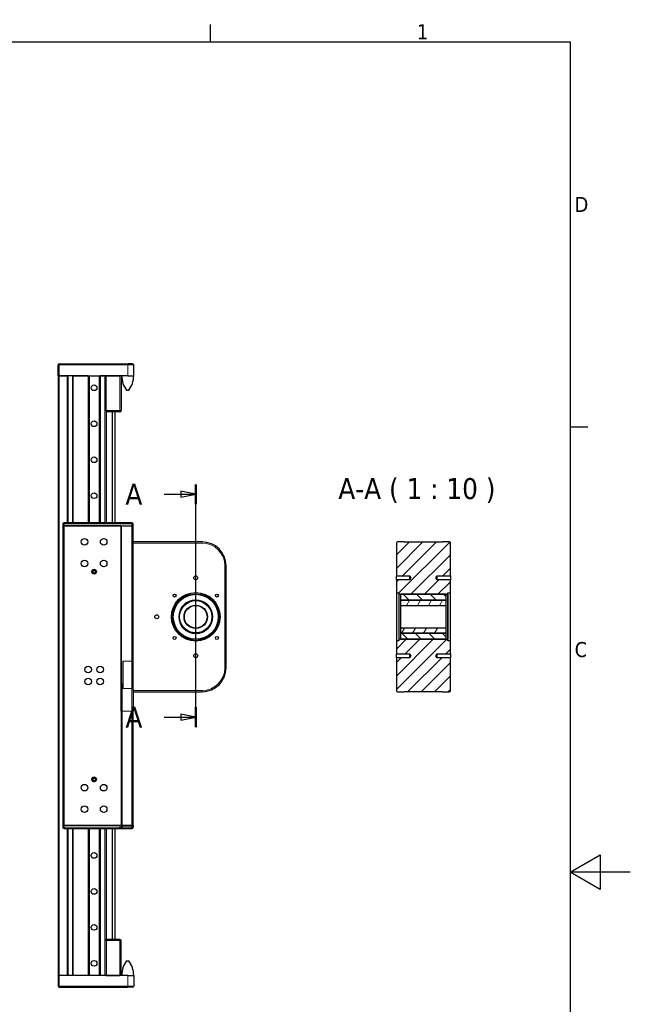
# Model space of a CAD drawing. Header units: millimetres. Extents: x 0 to 4200, y 0 to 2970.
# Tile 5 of 5: x 3182 to 4200, y 1265 to 2907. Entities that reach past the tile are written whole.
import ezdxf

# ---------------------------------------------------------------- set-up
doc = ezdxf.new("R2010")
doc.units = ezdxf.units.MM
doc.header["$LTSCALE"] = 7
for name, color, linetype, lineweight in [('Bordo (ISO)', 7, 'Continuous', 25), ('Linea di sezione (ISO)', 7, 'Continuous', 25), ('Simbolo (ISO)', 7, 'Continuous', 13), ('Tratteggio (ISO)', 7, 'Continuous', 13), ('Visibile (ISO)', 7, 'Continuous', 25), ('Visibile sottile (ISO)', 7, 'Continuous', 13)]:
    doc.layers.add(name, color=color, linetype=linetype, lineweight=lineweight)
doc.styles.add('Etichetta testo (ISO)', font='tahoma.ttf')
doc.styles.add('Testo nota (ISO)', font='tahoma.ttf')

# ---------------------------------------------------------------- blocks, each defined once
blk = doc.blocks.new('Bordi Bordo di default')
at = {"layer": 'Bordo (ISO)'}
for p, q in [((350, 287), (350, 289.9)), ((410, 222.75), (412.9, 222.75))]:
    blk.add_line(p, q, dxfattribs=at)
at = {"layer": 'Bordo (ISO)', "flags": 128}
for points in [[(10, 10), (10, 287), (410, 287), (410, 10), (10, 10)], [(420, 148.5), (410, 148.5), (415, 151.39), (415, 145.61), (410, 148.5)]]:
    blk.add_lwpolyline(points, dxfattribs=at)
at = {"layer": 'Bordo (ISO)', "char_height": 2.5, "attachment_point": 7, "style": 'Testo nota (ISO)'}
for s, insert in [('1', (384.44, 287.4)), ('D', (410.73, 258.62)), ('C', (410.73, 184.33))]:
    blk.add_mtext(s, dxfattribs=dict(at, insert=insert))
blk = doc.blocks.new('SezioneConv2d0')
at = {"layer": 'Linea di sezione (ISO)', "linetype": 'Continuous'}
for p, q in [((347.57, 211.53), (345.07, 212.03)), ((345.07, 212.03), (345.07, 211.03)), ((347.57, 172.69), (347.57, 213.18)), ((342.3, 211.53), (345.07, 211.53)), ((345.07, 211.53), (347.57, 211.53)), ((345.07, 211.03), (347.57, 211.53)), ((342.3, 174.35), (345.07, 174.35)), ((347.57, 174.35), (345.07, 174.85)), ((345.07, 174.85), (345.07, 173.85)), ((345.07, 174.35), (347.57, 174.35)), ((345.07, 173.85), (347.57, 174.35))]:
    blk.add_line(p, q, dxfattribs=at)
at = {"layer": 'Linea di sezione (ISO)', "linetype": 'Continuous', "lineweight": 50}
for p, q in [((347.57, 209.87), (347.57, 213.18)), ((347.57, 172.69), (347.57, 176))]:
    blk.add_line(p, q, dxfattribs=at)
at = {"layer": 'Linea di sezione (ISO)', "linetype": 'Continuous', "flags": 128}
for points in [[(345.07, 211.03), (347.57, 211.53), (345.07, 212.03), (345.07, 211.03)], [(345.07, 173.85), (347.57, 174.35), (345.07, 174.85), (345.07, 173.85)]]:
    blk.add_lwpolyline(points, dxfattribs=at)
at = {"layer": 'Linea di sezione (ISO)'}
for points in [[(345.07, 211.03), (347.57, 211.53), (345.07, 212.03), (345.07, 211.03)], [(345.07, 173.85), (347.57, 174.35), (345.07, 174.85), (345.07, 173.85)]]:
    blk.add_solid(points, dxfattribs=at)
at = {"layer": 'Linea di sezione (ISO)', "char_height": 3.5, "attachment_point": 7, "style": 'Etichetta testo (ISO)'}
for insert in [(335.84, 209.78), (335.84, 172.6)]:
    blk.add_mtext('A', dxfattribs=dict(at, insert=insert))

msp = doc.modelspace()

# ---------------------------------------------------------------- hatches: boundary and pattern name
at = {"layer": 'Tratteggio (ISO)'}
h = msp.add_hatch(dxfattribs=at)
h.set_pattern_fill('ANSI31', color=256, scale=127, style=0)
h.set_pattern_definition([(45, (0, 0), (-11.22532, 11.22532), [])])
edge = h.paths.add_edge_path()
edge.add_line((3823.1, 1786.4), (3887.1, 1786.4))
edge.add_line((3887.1, 1786.4), (3887.1, 1785.9))
edge.add_line((3887.1, 1785.9), (3898.1, 1785.9))
edge.add_ellipse((3898.1, 1787.9), major_axis=(2, 0), ratio=1, start_angle=270, end_angle=360)
edge.add_line((3900.1, 1787.9), (3900.1, 1842.6))
edge.add_line((3900.1, 1842.6), (3877.9, 1842.6))
edge.add_line((3877.9, 1842.6), (3875.9, 1845.9))
edge.add_line((3875.9, 1845.9), (3877.9, 1849.3))
edge.add_line((3877.9, 1849.3), (3900.1, 1849.3))
edge.add_line((3900.1, 1849.3), (3900.1, 1870.4))
edge.add_line((3900.1, 1870.4), (3899.6, 1870.9))
edge.add_line((3899.6, 1870.9), (3896.1, 1870.9))
edge.add_line((3896.1, 1870.9), (3896.1, 1872.9))
edge.add_line((3896.1, 1872.9), (3895.6, 1873.4))
edge.add_line((3895.6, 1873.4), (3893.1, 1873.4))
edge.add_line((3893.1, 1873.4), (3817.1, 1873.4))
edge.add_line((3817.1, 1873.4), (3814.6, 1873.4))
edge.add_line((3814.6, 1873.4), (3814.1, 1872.9))
edge.add_line((3814.1, 1872.9), (3814.1, 1870.9))
edge.add_line((3814.1, 1870.9), (3810.6, 1870.9))
edge.add_line((3810.6, 1870.9), (3810.1, 1870.4))
edge.add_line((3810.1, 1870.4), (3810.1, 1849.3))
edge.add_line((3810.1, 1849.3), (3832.3, 1849.3))
edge.add_line((3832.3, 1849.3), (3834.3, 1845.9))
edge.add_line((3834.3, 1845.9), (3832.3, 1842.6))
edge.add_line((3832.3, 1842.6), (3810.1, 1842.6))
edge.add_line((3810.1, 1842.6), (3810.1, 1787.9))
edge.add_ellipse((3812.1, 1787.9), major_axis=(0, -2), ratio=1, start_angle=270, end_angle=360)
edge.add_line((3812.1, 1785.9), (3823.1, 1785.9))
edge.add_line((3823.1, 1785.9), (3823.1, 1786.4))
edge = h.paths.add_edge_path()
edge.add_line((3823.1, 2035.4), (3823.1, 2035.9))
edge.add_line((3823.1, 2035.9), (3812.1, 2035.9))
edge.add_ellipse((3812.1, 2033.9), major_axis=(-2, 0), ratio=1, start_angle=270, end_angle=360)
edge.add_line((3810.1, 2033.9), (3810.1, 1979.3))
edge.add_line((3810.1, 1979.3), (3832.3, 1979.3))
edge.add_line((3832.3, 1979.3), (3834.3, 1975.9))
edge.add_line((3834.3, 1975.9), (3832.3, 1972.6))
edge.add_line((3832.3, 1972.6), (3810.1, 1972.6))
edge.add_line((3810.1, 1972.6), (3810.1, 1951.4))
edge.add_line((3810.1, 1951.4), (3810.6, 1950.9))
edge.add_line((3810.6, 1950.9), (3814.1, 1950.9))
edge.add_line((3814.1, 1950.9), (3814.1, 1948.9))
edge.add_line((3814.1, 1948.9), (3814.6, 1948.4))
edge.add_line((3814.6, 1948.4), (3817.1, 1948.4))
edge.add_line((3817.1, 1948.4), (3893.1, 1948.4))
edge.add_line((3893.1, 1948.4), (3895.6, 1948.4))
edge.add_line((3895.6, 1948.4), (3896.1, 1948.9))
edge.add_line((3896.1, 1948.9), (3896.1, 1950.9))
edge.add_line((3896.1, 1950.9), (3899.6, 1950.9))
edge.add_line((3899.6, 1950.9), (3900.1, 1951.4))
edge.add_line((3900.1, 1951.4), (3900.1, 1972.6))
edge.add_line((3900.1, 1972.6), (3877.9, 1972.6))
edge.add_line((3877.9, 1972.6), (3875.9, 1975.9))
edge.add_line((3875.9, 1975.9), (3877.9, 1979.3))
edge.add_line((3877.9, 1979.3), (3900.1, 1979.3))
edge.add_line((3900.1, 1979.3), (3900.1, 2033.9))
edge.add_ellipse((3898.1, 2033.9), major_axis=(0, 2), ratio=1, start_angle=270, end_angle=360)
edge.add_line((3898.1, 2035.9), (3887.1, 2035.9))
edge.add_line((3887.1, 2035.9), (3887.1, 2035.4))
edge.add_line((3887.1, 2035.4), (3823.1, 2035.4))
h = msp.add_hatch(dxfattribs=at)
h.set_pattern_fill('ANSI31', color=256, scale=127, angle=90.0002, style=0)
h.set_pattern_definition([(135.0002, (0, 0), (-11.22528, -11.22536), [])])
edge = h.paths.add_edge_path()
edge.add_ellipse((3818.1, 1939.4), major_axis=(0, -1), ratio=1, start_angle=270, end_angle=360)
edge.add_line((3818.1, 1938.4), (3892.1, 1938.4))
edge.add_ellipse((3892.1, 1939.4), major_axis=(1, 0), ratio=1, start_angle=270, end_angle=360)
edge.add_line((3893.1, 1939.4), (3893.1, 1948.4))
edge.add_line((3893.1, 1948.4), (3817.1, 1948.4))
edge.add_line((3817.1, 1948.4), (3817.1, 1939.4))
edge = h.paths.add_edge_path()
edge.add_ellipse((3818.1, 1882.4), major_axis=(-1, 0), ratio=1, start_angle=270, end_angle=360)
edge.add_line((3817.1, 1882.4), (3817.1, 1873.4))
edge.add_line((3817.1, 1873.4), (3893.1, 1873.4))
edge.add_line((3893.1, 1873.4), (3893.1, 1882.4))
edge.add_ellipse((3892.1, 1882.4), major_axis=(0, 1), ratio=1, start_angle=270, end_angle=360)
edge.add_line((3892.1, 1883.4), (3818.1, 1883.4))
h = msp.add_hatch(dxfattribs=at)
h.set_pattern_fill('ANSI31', color=256, scale=127, angle=15, style=0)
h.set_pattern_definition([(59.99998, (0, 0), (-13.74815, 7.937505), [])])
h.paths.add_polyline_path([(3893.1, 1937.9), (3892.6, 1938.4), (3892.1, 1938.4), (3818.1, 1938.4), (3817.6, 1938.4), (3817.1, 1937.9), (3817.1, 1930.4), (3817.6, 1929.9), (3892.6, 1929.9), (3893.1, 1930.4)])
h.paths.add_polyline_path([(3892.6, 1883.4), (3893.1, 1883.9), (3893.1, 1891.4), (3892.6, 1891.9), (3817.6, 1891.9), (3817.1, 1891.4), (3817.1, 1883.9), (3817.6, 1883.4), (3818.1, 1883.4), (3892.1, 1883.4)])

# ---------------------------------------------------------------- linework, layer by layer
at = {"layer": 'Visibile (ISO)'}
for p, q in [((3248.2, 2332.9), (3362.2, 2332.9)), ((3370.2, 2332.9), (3362.2, 2332.9)), ((3246.2, 2312.9), (3246.2, 2330.9)), ((3372.2, 2312.9), (3372.2, 2330.9)), ((3248.2, 2312.9), (3246.2, 2312.9)), ((3246.2, 2312.9), (3246.2, 1312.9)), ((3246.2, 2312.9), (3248.2, 2312.9)), ((3248.2, 2312.9), (3261.2, 2312.9)), ((3296.2, 2312.9), (3248.2, 2312.9)), ((3262.2, 2312.9), (3262.2, 2067.9)), ((3270.2, 2312.9), (3270.2, 2067.9)), ((3271.2, 2312.9), (3296.2, 2312.9)), ((3296.2, 2312.9), (3297.4, 2312.9)), ((3296.2, 2312.9), (3296.2, 2067.9)), ((3297.4, 2312.9), (3297.9, 2312.9)), ((3297.4, 2312.9), (3297.4, 2067.9)), ((3297.9, 2312.9), (3314.5, 2312.9)), ((3297.9, 2312.9), (3297.9, 2067.9)), ((3314.5, 2312.9), (3315, 2312.9)), ((3314.5, 2312.9), (3314.5, 2067.9)), ((3315, 2312.9), (3316.2, 2312.9)), ((3315, 2312.9), (3315, 2067.9)), ((3316.2, 2312.9), (3324.2, 2312.9)), ((3362.2, 2312.9), (3316.2, 2312.9)), ((3316.2, 2312.9), (3316.2, 2067.9)), ((3326.2, 2312.9), (3349.2, 2312.9)), ((3326.2, 2254.9), (3326.2, 2312.9)), ((3351.2, 2312.9), (3351.2, 2254.9)), ((3362.2, 2312.9), (3372.2, 2312.9)), ((3362.2, 2312.9), (3372.2, 2312.9)), ((3360.4, 2288.9), (3364, 2288.9)), ((3326.2, 2254.9), (3326.2, 2252.9)), ((3326.2, 2252.9), (3326.2, 2067.9)), ((3349.2, 2252.9), (3326.2, 2252.9)), ((3336.2, 2252.9), (3336.2, 2067.9)), ((3340.7, 2252.9), (3340.7, 2067.9)), ((3254.2, 2065.9), (3254.2, 2062.9)), ((3254.2, 2062.9), (3256.2, 2062.9)), ((3254.2, 2062.9), (3254.2, 1562.9)), ((3256.2, 2062.9), (3254.2, 2062.9)), ((3369.2, 2067.9), (3256.2, 2067.9)), ((3351.2, 2062.9), (3256.2, 2062.9)), ((3256.2, 2062.9), (3369.2, 2062.9)), ((3346, 2068.3), (3346.8, 2068.3)), ((3346, 2067.9), (3346, 2068.3)), ((3346.8, 2067.9), (3346.8, 2068.3)), ((3350.6, 2068.3), (3351.4, 2068.3)), ((3350.6, 2067.9), (3350.6, 2068.3)), ((3351.2, 1796.5), (3351.2, 2062.9)), ((3351.2, 2062.9), (3369.2, 2062.9)), ((3351.2, 2062.9), (3351.2, 1796.5)), ((3351.4, 2067.9), (3351.4, 2068.3)), ((3369.2, 2062.9), (3371.2, 2062.9)), ((3371.2, 2062.9), (3369.2, 2062.9)), ((3371.2, 2062.9), (3371.2, 2065.9)), ((3371.2, 1837), (3371.2, 2062.9)), ((3486.2, 2035.9), (3371.2, 2035.9)), ((3810.1, 2033.9), (3810.1, 1979.3)), ((3823.1, 2035.9), (3812.1, 2035.9)), ((3823.1, 2035.4), (3823.1, 2035.9)), ((3887.1, 2035.4), (3823.1, 2035.4)), ((3898.1, 2035.9), (3887.1, 2035.9)), ((3887.1, 2035.9), (3887.1, 2035.4)), ((3900.1, 1979.3), (3900.1, 2033.9)), ((3303.1, 1987.8), (3303.2, 1987.9)), ((3306.1, 1989.6), (3306.2, 1989.6)), ((3306.2, 1989.6), (3306.2, 1989.6)), ((3526.2, 1825.9), (3526.2, 1995.9)), ((3303.2, 1984.3), (3303.1, 1984.4)), ((3306.2, 1982.6), (3306.1, 1982.6)), ((3306.2, 1982.6), (3306.2, 1982.6)), ((3810.1, 1979.3), (3832.3, 1979.3)), ((3810.1, 1972.6), (3810.1, 1979.3)), ((3832.3, 1972.6), (3810.1, 1972.6)), ((3810.1, 1972.6), (3810.1, 1951.4)), ((3832.3, 1979.3), (3834.3, 1975.9)), ((3832.3, 1972.6), (3832.3, 1979.3)), ((3834.3, 1975.9), (3832.3, 1972.6)), ((3875.9, 1975.9), (3877.9, 1979.3)), ((3877.9, 1972.6), (3875.9, 1975.9)), ((3877.9, 1979.3), (3900.1, 1979.3)), ((3877.9, 1972.6), (3877.9, 1979.3)), ((3900.1, 1972.6), (3877.9, 1972.6)), ((3900.1, 1979.3), (3900.1, 1972.6)), ((3900.1, 1951.4), (3900.1, 1972.6)), ((3810.1, 1951.4), (3810.6, 1950.9)), ((3810.1, 1951.4), (3810.1, 1870.4)), ((3810.6, 1950.9), (3814.1, 1950.9)), ((3810.6, 1870.9), (3810.6, 1950.9)), ((3814.1, 1950.9), (3814.1, 1948.9)), ((3814.1, 1948.9), (3814.6, 1948.4)), ((3814.1, 1948.9), (3814.1, 1872.9)), ((3814.6, 1948.4), (3895.6, 1948.4)), ((3814.6, 1873.4), (3814.6, 1948.4)), ((3893.1, 1948.4), (3817.1, 1948.4)), ((3817.1, 1948.4), (3817.1, 1939.4)), ((3817.1, 1939.4), (3817.1, 1937.9)), ((3817.6, 1938.4), (3817.1, 1937.9)), ((3817.1, 1937.9), (3817.1, 1930.4)), ((3892.6, 1938.4), (3817.6, 1938.4)), ((3818.1, 1938.4), (3892.1, 1938.4)), ((3893.1, 1937.9), (3892.6, 1938.4)), ((3893.1, 1939.4), (3893.1, 1948.4)), ((3893.1, 1937.9), (3893.1, 1939.4)), ((3893.1, 1930.4), (3893.1, 1937.9)), ((3895.6, 1948.4), (3896.1, 1948.9)), ((3895.6, 1948.4), (3895.6, 1873.4)), ((3896.1, 1948.9), (3896.1, 1950.9)), ((3896.1, 1950.9), (3899.6, 1950.9)), ((3896.1, 1872.9), (3896.1, 1948.9)), ((3899.6, 1950.9), (3900.1, 1951.4)), ((3899.6, 1950.9), (3899.6, 1870.9)), ((3900.1, 1870.4), (3900.1, 1951.4)), ((3817.1, 1930.4), (3817.6, 1929.9)), ((3817.1, 1930.4), (3817.1, 1891.4)), ((3817.6, 1929.9), (3892.6, 1929.9)), ((3817.6, 1891.9), (3817.6, 1929.9)), ((3892.6, 1929.9), (3893.1, 1930.4)), ((3892.6, 1929.9), (3892.6, 1891.9)), ((3893.1, 1891.4), (3893.1, 1930.4)), ((3817.6, 1891.9), (3817.1, 1891.4)), ((3817.1, 1891.4), (3817.1, 1883.9)), ((3892.6, 1891.9), (3817.6, 1891.9)), ((3893.1, 1891.4), (3892.6, 1891.9)), ((3893.1, 1883.9), (3893.1, 1891.4)), ((3814.6, 1873.4), (3814.1, 1872.9)), ((3814.1, 1872.9), (3814.1, 1870.9)), ((3895.6, 1873.4), (3814.6, 1873.4)), ((3817.1, 1883.9), (3817.1, 1882.4)), ((3817.1, 1883.9), (3817.6, 1883.4)), ((3817.1, 1882.4), (3817.1, 1873.4)), ((3817.1, 1873.4), (3893.1, 1873.4)), ((3817.6, 1883.4), (3892.6, 1883.4)), ((3892.1, 1883.4), (3818.1, 1883.4)), ((3892.6, 1883.4), (3893.1, 1883.9)), ((3893.1, 1882.4), (3893.1, 1883.9)), ((3893.1, 1873.4), (3893.1, 1882.4)), ((3896.1, 1872.9), (3895.6, 1873.4)), ((3896.1, 1870.9), (3896.1, 1872.9)), ((3810.6, 1870.9), (3810.1, 1870.4)), ((3810.1, 1870.4), (3810.1, 1849.3)), ((3814.1, 1870.9), (3810.6, 1870.9)), ((3899.6, 1870.9), (3896.1, 1870.9)), ((3900.1, 1870.4), (3899.6, 1870.9)), ((3900.1, 1849.3), (3900.1, 1870.4)), ((3810.1, 1849.3), (3832.3, 1849.3)), ((3810.1, 1842.6), (3810.1, 1849.3)), ((3832.3, 1842.6), (3810.1, 1842.6)), ((3810.1, 1842.6), (3810.1, 1787.9)), ((3832.3, 1849.3), (3834.3, 1845.9)), ((3832.3, 1842.6), (3832.3, 1849.3)), ((3834.3, 1845.9), (3832.3, 1842.6)), ((3875.9, 1845.9), (3877.9, 1849.3)), ((3877.9, 1842.6), (3875.9, 1845.9)), ((3877.9, 1849.3), (3900.1, 1849.3)), ((3877.9, 1842.6), (3877.9, 1849.3)), ((3900.1, 1842.6), (3877.9, 1842.6)), ((3900.1, 1849.3), (3900.1, 1842.6)), ((3900.1, 1787.9), (3900.1, 1842.6)), ((3354.2, 1837), (3354.2, 1791.1)), ((3371.2, 1789.4), (3371.2, 1837)), ((3351.2, 1753.5), (3351.2, 1796.5)), ((3353.2, 1798.5), (3354.2, 1798.5)), ((3371.2, 1789.4), (3371.2, 1753.5)), ((3371.2, 1785.9), (3486.2, 1785.9)), ((3812.1, 1785.9), (3823.1, 1785.9)), ((3823.1, 1786.4), (3887.1, 1786.4)), ((3823.1, 1785.9), (3823.1, 1786.4)), ((3887.1, 1786.4), (3887.1, 1785.9)), ((3887.1, 1785.9), (3898.1, 1785.9)), ((3351.2, 1753.5), (3351.2, 1562.9)), ((3371.2, 1562.9), (3371.2, 1753.5)), ((3306.2, 1643.2), (3306.1, 1643.2)), ((3306.2, 1643.2), (3306.2, 1643.2)), ((3303.2, 1641.5), (3303.1, 1641.4)), ((3303.1, 1638), (3303.2, 1637.9)), ((3306.1, 1636.2), (3306.2, 1636.2)), ((3306.2, 1636.2), (3306.2, 1636.2)), ((3256.2, 1562.9), (3254.2, 1562.9)), ((3254.2, 1562.9), (3254.2, 1559.9)), ((3254.2, 1562.9), (3256.2, 1562.9)), ((3349.2, 1562.9), (3256.2, 1562.9)), ((3349.2, 1562.9), (3256.2, 1562.9)), ((3351.2, 1562.9), (3349.2, 1562.9)), ((3353.2, 1562.9), (3351.2, 1562.9)), ((3351.2, 1562.9), (3351.2, 1559.9)), ((3351.2, 1562.9), (3353.2, 1562.9)), ((3353.2, 1562.9), (3369.2, 1562.9)), ((3369.2, 1562.9), (3353.2, 1562.9)), ((3371.2, 1562.9), (3369.2, 1562.9)), ((3369.2, 1562.9), (3371.2, 1562.9)), ((3371.2, 1562.9), (3371.2, 1559.9)), ((3256.2, 1557.9), (3349.2, 1557.9)), ((3262.2, 1557.9), (3262.2, 1312.9)), ((3270.2, 1557.9), (3270.2, 1312.9)), ((3296.2, 1557.9), (3296.2, 1312.9)), ((3297.4, 1557.9), (3297.4, 1312.9)), ((3297.9, 1557.9), (3297.9, 1312.9)), ((3314.5, 1557.9), (3314.5, 1312.9)), ((3315, 1557.9), (3315, 1312.9)), ((3316.2, 1557.9), (3316.2, 1312.9)), ((3326.2, 1557.9), (3326.2, 1372.9)), ((3336.2, 1557.9), (3336.2, 1372.9)), ((3340.7, 1557.9), (3340.7, 1372.9)), ((3346, 1557.9), (3346, 1557.5)), ((3346.8, 1557.5), (3346, 1557.5)), ((3346.8, 1557.9), (3346.8, 1557.5)), ((3349.2, 1557.9), (3353.2, 1557.9)), ((3350.6, 1557.9), (3350.6, 1557.5)), ((3351.4, 1557.5), (3350.6, 1557.5)), ((3351.4, 1557.9), (3351.4, 1557.5)), ((3353.2, 1557.9), (3369.2, 1557.9)), ((3326.2, 1370.9), (3326.2, 1372.9)), ((3349.2, 1372.9), (3326.2, 1372.9)), ((3326.2, 1370.9), (3326.2, 1312.9)), ((3351.2, 1312.9), (3351.2, 1370.9)), ((3360.4, 1336.9), (3364, 1336.9)), ((3246.2, 1312.9), (3248.2, 1312.9)), ((3246.2, 1312.9), (3246.2, 1294.9)), ((3246.2, 1312.9), (3248.2, 1312.9)), ((3261.2, 1312.9), (3248.2, 1312.9)), ((3296.2, 1312.9), (3248.2, 1312.9)), ((3296.2, 1312.9), (3271.2, 1312.9)), ((3297.4, 1312.9), (3296.2, 1312.9)), ((3297.9, 1312.9), (3297.4, 1312.9)), ((3314.5, 1312.9), (3297.9, 1312.9)), ((3315, 1312.9), (3314.5, 1312.9)), ((3316.2, 1312.9), (3315, 1312.9)), ((3324.2, 1312.9), (3316.2, 1312.9)), ((3362.2, 1312.9), (3316.2, 1312.9)), ((3326.2, 1312.9), (3349.2, 1312.9)), ((3362.2, 1312.9), (3372.2, 1312.9)), ((3362.2, 1312.9), (3372.2, 1312.9)), ((3372.2, 1312.9), (3372.2, 1294.9)), ((3248.2, 1292.9), (3362.2, 1292.9)), ((3370.2, 1292.9), (3362.2, 1292.9))]:
    msp.add_line(p, q, dxfattribs=at)
for centre, radius in [((3306.2, 2292.9), 4.75), ((3306.2, 2292.9), 4.75), ((3306.2, 2232.9), 4.75), ((3306.2, 2232.9), 4.75), ((3306.2, 2172.9), 4.75), ((3306.2, 2172.9), 4.75), ((3306.2, 2112.9), 4.75), ((3306.2, 2112.9), 4.75), ((3290.2, 2035.9), 5.5), ((3290.2, 2035.9), 5.5), ((3322.2, 2035.9), 5.5), ((3322.2, 2035.9), 5.5), ((3290.2, 1999.9), 5.5), ((3290.2, 1999.9), 5.5), ((3322.2, 1999.9), 5.5), ((3322.2, 1999.9), 5.5), ((3306.2, 1986.1), 3.25), ((3306.2, 1986.1), 3.19), ((3306.2, 1986.1), 2.25), ((3475.7, 1975.9), 3.32), ((3475.7, 1910.9), 40.5), ((3475.7, 1910.9), 40), ((3475.7, 1910.9), 38), ((3440.3, 1946.3), 2.46), ((3475.7, 1910.9), 37.5), ((3475.7, 1910.9), 27.5), ((3475.7, 1910.9), 27), ((3511, 1946.3), 2.46), ((3475.7, 1910.9), 19.5), ((3475.7, 1910.9), 19), ((3410.7, 1910.9), 3.32), ((3440.3, 1875.6), 2.46), ((3511, 1875.6), 2.46), ((3475.7, 1845.9), 3.32), ((3296.2, 1822.9), 5.5), ((3296.2, 1822.9), 5.5), ((3316.2, 1822.9), 5.5), ((3316.2, 1822.9), 5.5), ((3296.2, 1802.9), 5.5), ((3296.2, 1802.9), 5.5), ((3316.2, 1802.9), 5.5), ((3316.2, 1802.9), 5.5), ((3306.2, 1639.7), 3.25), ((3306.2, 1639.7), 3.19), ((3290.2, 1625.9), 5.5), ((3290.2, 1625.9), 5.5), ((3306.2, 1639.7), 2.25), ((3322.2, 1625.9), 5.5), ((3322.2, 1625.9), 5.5), ((3290.2, 1589.9), 5.5), ((3290.2, 1589.9), 5.5), ((3322.2, 1589.9), 5.5), ((3322.2, 1589.9), 5.5), ((3306.2, 1512.9), 4.75), ((3306.2, 1512.9), 4.75), ((3306.2, 1452.9), 4.75), ((3306.2, 1452.9), 4.75), ((3306.2, 1392.9), 4.75), ((3306.2, 1392.9), 4.75), ((3306.2, 1332.9), 4.75), ((3306.2, 1332.9), 4.75)]:
    msp.add_circle(centre, radius, dxfattribs=at)
for centre, radius, start, end in [((3248.2, 2330.9), 2, 90, 180), ((3370.2, 2330.9), 2, 0, 90), ((3392.2, 2313.2), 40, 180.3769, 217.3425), ((3332.2, 2313.2), 40, 322.6575, 359.6231), ((3349.2, 2254.9), 2, 270, 0), ((3256.2, 2065.9), 2, 90, 180), ((3369.2, 2065.9), 2, 0, 90), ((3486.2, 1995.9), 40, 0, 90), ((3812.1, 2033.9), 2, 90, 180), ((3898.1, 2033.9), 2, 0, 90), ((3306.2, 1986.1), 3.5, 90, 270), ((3306.2, 1986.1), 3.5, 150.9206, 209.0794), ((3306.2, 1986.1), 3.5, 90.9206, 149.0794), ((3306.2, 1986.1), 3.5, 270.2854, 89.7146), ((3306.2, 1986.1), 3.5, 89.7146, 90), ((3306.2, 1986.1), 3.5, 89.0361, 89.0794), ((3306.2, 1986.1), 3.5, 210.9206, 269.0794), ((3306.2, 1986.1), 3.5, 270, 270.2854), ((3306.2, 1986.1), 3.5, 270.9206, 270.9639), ((3818.1, 1939.4), 1, 180, 270), ((3892.1, 1939.4), 1, 270, 0), ((3818.1, 1882.4), 1, 90, 180), ((3892.1, 1882.4), 1, 0, 90), ((3486.2, 1825.9), 40, 270, 0), ((3353.2, 1796.5), 2, 90, 180), ((3812.1, 1787.9), 2, 180, 270), ((3898.1, 1787.9), 2, 270, 0), ((3306.2, 1639.7), 3.5, 90, 270), ((3306.2, 1639.7), 3.5, 90.9206, 149.0794), ((3306.2, 1639.7), 3.5, 270.2854, 89.7146), ((3306.2, 1639.7), 3.5, 89.7146, 90), ((3306.2, 1639.7), 3.5, 89.0361, 89.0794), ((3306.2, 1639.7), 3.5, 150.9206, 209.0794), ((3306.2, 1639.7), 3.5, 210.9206, 269.0794), ((3306.2, 1639.7), 3.5, 270, 270.2854), ((3306.2, 1639.7), 3.5, 270.9206, 270.9639), ((3256.2, 1559.9), 2, 180, 270), ((3353.2, 1559.9), 2, 180, 270), ((3369.2, 1559.9), 2, 270, 0), ((3349.2, 1370.9), 2, 0, 90), ((3392.2, 1312.7), 40, 142.6575, 179.6231), ((3332.2, 1312.7), 40, 0.3769, 37.3425), ((3248.2, 1294.9), 2, 180, 270), ((3370.2, 1294.9), 2, 270, 0)]:
    msp.add_arc(centre, radius, start, end, dxfattribs=at)
for points, weights in [([(3302.1, 1986.1), (3302.6, 1987.1), (3303.1, 1987.8)], [1, 1.03575377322, 1]), ([(3303.2, 1987.9), (3303.6, 1988.7), (3304.1, 1989.6)], [1, 1.03575377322, 1]), ([(3304.1, 1989.6), (3305.2, 1989.6), (3306.1, 1989.6)], [1, 1.03575377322, 1]), ([(3306.2, 1989.6), (3307.1, 1989.6), (3308.2, 1989.6)], [1, 1.03575377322, 1]), ([(3308.2, 1989.6), (3308.6, 1988.9), (3309, 1988.3)], [1, 1.02771855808, 1.01245880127]), ([(3309.5, 1987.4), (3309.8, 1986.8), (3310.2, 1986.1)], [1.01329056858, 1.02693166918, 1]), ([(3303.1, 1984.4), (3302.6, 1985.2), (3302.1, 1986.1)], [1, 1.03575377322, 1]), ([(3304.1, 1982.6), (3303.6, 1983.6), (3303.2, 1984.3)], [1, 1.03575377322, 1]), ([(3306.1, 1982.6), (3305.2, 1982.6), (3304.1, 1982.6)], [1, 1.03575377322, 1]), ([(3308.2, 1982.6), (3307.1, 1982.6), (3306.2, 1982.6)], [1, 1.03575377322, 1]), ([(3309, 1984), (3308.6, 1983.4), (3308.2, 1982.6)], [1.01245880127, 1.02771855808, 1]), ([(3310.2, 1986.1), (3309.8, 1985.4), (3309.5, 1984.8)], [1, 1.02693166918, 1.01329056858]), ([(3303.2, 1641.5), (3303.6, 1642.3), (3304.1, 1643.2)], [1, 1.03575377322, 1]), ([(3304.1, 1643.2), (3305.2, 1643.2), (3306.1, 1643.2)], [1, 1.03575377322, 1]), ([(3306.2, 1643.2), (3307.1, 1643.2), (3308.2, 1643.2)], [1, 1.03575377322, 1]), ([(3308.2, 1643.2), (3308.6, 1642.5), (3309, 1641.9)], [1, 1.02771855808, 1.01245880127]), ([(3302.1, 1639.7), (3302.6, 1640.7), (3303.1, 1641.4)], [1, 1.03575377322, 1]), ([(3303.1, 1638), (3302.6, 1638.8), (3302.1, 1639.7)], [1, 1.03575377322, 1]), ([(3304.1, 1636.2), (3303.6, 1637.2), (3303.2, 1637.9)], [1, 1.03575377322, 1]), ([(3306.1, 1636.2), (3305.2, 1636.2), (3304.1, 1636.2)], [1, 1.03575377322, 1]), ([(3308.2, 1636.2), (3307.1, 1636.2), (3306.2, 1636.2)], [1, 1.03575377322, 1]), ([(3309, 1637.6), (3308.6, 1637), (3308.2, 1636.2)], [1.01245880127, 1.02771855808, 1]), ([(3309.5, 1641), (3309.8, 1640.4), (3310.2, 1639.7)], [1.01329056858, 1.02693166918, 1]), ([(3310.2, 1639.7), (3309.8, 1639), (3309.5, 1638.4)], [1, 1.02693166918, 1.01329056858])]:
    msp.add_rational_spline(points, weights, degree=2, dxfattribs=at)
at = {"layer": 'Visibile sottile (ISO)'}
for p, q in [((3248.2, 2332.9), (3248.2, 2330.9)), ((3362.2, 2332.9), (3362.2, 2330.9)), ((3246.2, 2330.9), (3248.2, 2330.9)), ((3362.2, 2330.9), (3248.2, 2330.9)), ((3248.2, 2312.9), (3248.2, 2330.9)), ((3362.2, 2330.9), (3372.2, 2330.9)), ((3362.2, 2312.9), (3362.2, 2330.9)), ((3248.2, 2312.9), (3248.2, 1312.9)), ((3261.2, 2312.9), (3261.2, 2067.9)), ((3271.2, 2312.9), (3271.2, 2067.9)), ((3324.2, 2312.9), (3324.2, 2067.9)), ((3349.2, 2254.9), (3349.2, 2312.9)), ((3326.2, 2254.9), (3349.2, 2254.9)), ((3351.2, 2254.9), (3349.2, 2254.9)), ((3349.2, 2254.9), (3349.2, 2252.9)), ((3256.2, 2065.9), (3254.2, 2065.9)), ((3256.2, 2065.9), (3256.2, 2067.9)), ((3256.2, 2065.9), (3369.2, 2065.9)), ((3256.2, 2062.9), (3256.2, 2065.9)), ((3256.2, 1562.9), (3256.2, 2062.9)), ((3369.2, 2067.9), (3369.2, 2065.9)), ((3371.2, 2065.9), (3369.2, 2065.9)), ((3369.2, 2065.9), (3369.2, 2062.9)), ((3369.2, 2062.9), (3369.2, 1837)), ((3371.2, 2033.9), (3486.2, 2033.9)), ((3486.2, 2035.9), (3486.2, 2033.9)), ((3524.2, 1995.9), (3524.2, 1825.9)), ((3526.2, 1995.9), (3524.2, 1995.9)), ((3369.2, 1837), (3354.2, 1837)), ((3371.2, 1837), (3369.2, 1837)), ((3369.2, 1837), (3369.2, 1791.1)), ((3526.2, 1825.9), (3524.2, 1825.9)), ((3353.2, 1798.5), (3353.2, 1753.5)), ((3369.2, 1791.1), (3354.2, 1791.1)), ((3369.2, 1753.5), (3369.2, 1791.1)), ((3486.2, 1787.9), (3371.2, 1787.9)), ((3486.2, 1785.9), (3486.2, 1787.9)), ((3351.2, 1753.5), (3353.2, 1753.5)), ((3353.2, 1562.9), (3353.2, 1753.5)), ((3353.2, 1753.5), (3369.2, 1753.5)), ((3369.2, 1753.5), (3369.2, 1562.9)), ((3371.2, 1753.5), (3369.2, 1753.5)), ((3256.2, 1559.9), (3256.2, 1562.9)), ((3349.2, 1562.9), (3349.2, 1559.9)), ((3353.2, 1562.9), (3353.2, 1559.9)), ((3369.2, 1562.9), (3369.2, 1559.9)), ((3254.2, 1559.9), (3256.2, 1559.9)), ((3349.2, 1559.9), (3256.2, 1559.9)), ((3256.2, 1557.9), (3256.2, 1559.9)), ((3261.2, 1557.9), (3261.2, 1312.9)), ((3271.2, 1557.9), (3271.2, 1312.9)), ((3324.2, 1557.9), (3324.2, 1312.9)), ((3349.2, 1557.9), (3349.2, 1559.9)), ((3351.2, 1559.9), (3349.2, 1559.9)), ((3351.2, 1559.9), (3353.2, 1559.9)), ((3369.2, 1559.9), (3353.2, 1559.9)), ((3353.2, 1557.9), (3353.2, 1559.9)), ((3369.2, 1559.9), (3371.2, 1559.9)), ((3369.2, 1559.9), (3369.2, 1557.9)), ((3326.2, 1370.9), (3349.2, 1370.9)), ((3349.2, 1370.9), (3349.2, 1372.9)), ((3351.2, 1370.9), (3349.2, 1370.9)), ((3349.2, 1370.9), (3349.2, 1312.9)), ((3248.2, 1312.9), (3248.2, 1294.9)), ((3362.2, 1312.9), (3362.2, 1294.9)), ((3246.2, 1294.9), (3248.2, 1294.9)), ((3248.2, 1292.9), (3248.2, 1294.9)), ((3362.2, 1294.9), (3248.2, 1294.9)), ((3362.2, 1294.9), (3372.2, 1294.9)), ((3362.2, 1292.9), (3362.2, 1294.9))]:
    msp.add_line(p, q, dxfattribs=at)
msp.add_circle((3475.7, 1910.9), 28.5, dxfattribs=at)
for centre, start, end in [((3486.2, 1995.9), 0, 90), ((3486.2, 1825.9), 270, 0)]:
    msp.add_arc(centre, 38, start, end, dxfattribs=at)
msp.add_ellipse((3369.2, 1789.4), major_axis=(2, 0), ratio=0.835165, start_param=0, end_param=1.570796, dxfattribs=at)

# ---------------------------------------------------------------- block references
at = {"xscale": 10, "yscale": 10, "zscale": 10}
msp.add_blockref('Bordi Bordo di default', (0, 0), dxfattribs=at)
at = {"layer": 'Linea di sezione (ISO)', "xscale": 10, "yscale": 10, "zscale": 10}
msp.add_blockref('SezioneConv2d0', (0, 0), dxfattribs=at)

# ---------------------------------------------------------------- texts
at = {"layer": 'Simbolo (ISO)', "insert": (3713.3, 2100.9), "char_height": 35, "attachment_point": 7, "style": 'Etichetta testo (ISO)'}
msp.add_mtext('A-A ( 1 : 10 )', dxfattribs=at)

doc.saveas('drawing.dxf')
